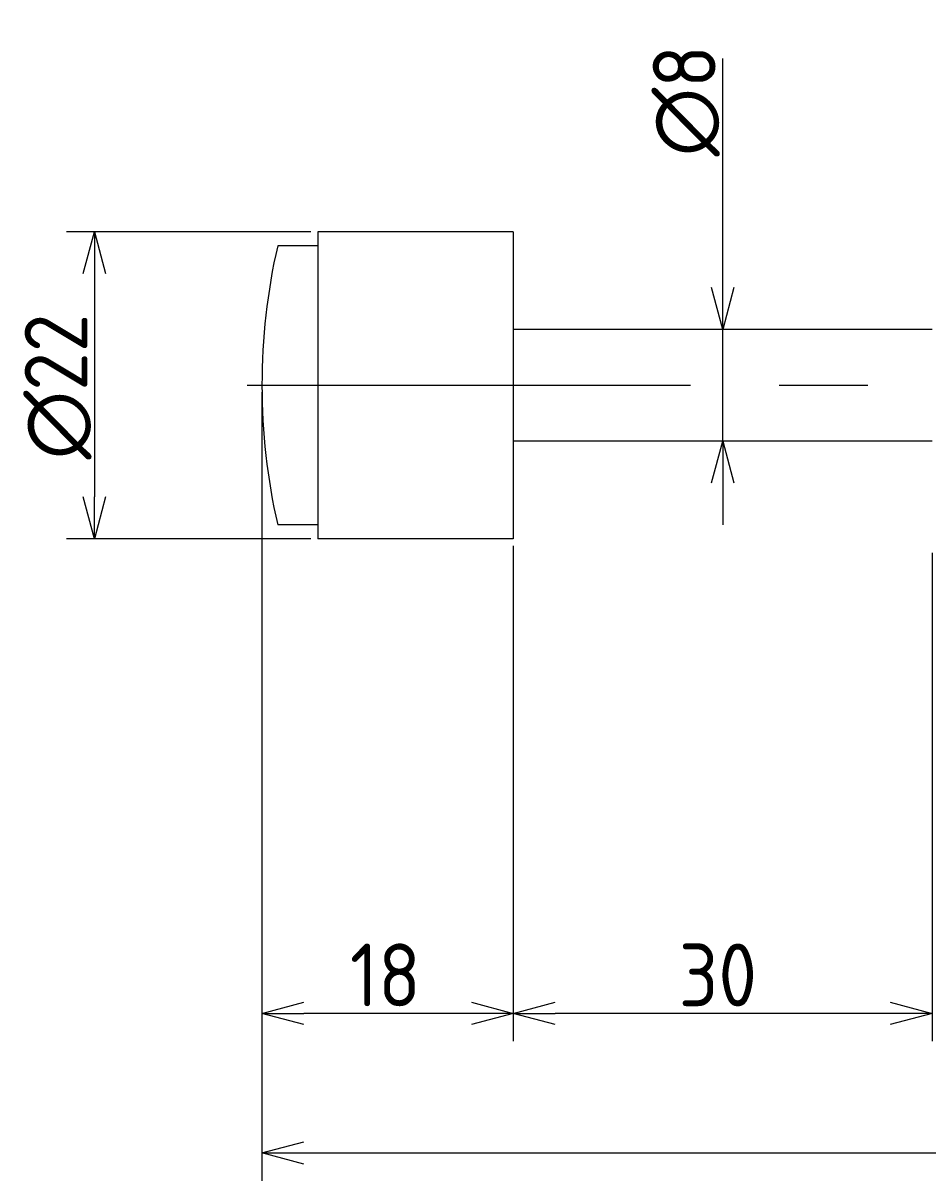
# Model space of a CAD drawing. Extents: x 40 to 373, y 128 to 211.
# Tile 2 of 3: x 180 to 245, y 128 to 211. Entities that reach past the tile are written whole.
import ezdxf

# ---------------------------------------------------------------- set-up
doc = ezdxf.new("R2010")
doc.units = 0
doc.linetypes.add('CENTER', pattern=[50.8, 31.75, -6.35, 6.35, -6.35])
doc.layers.get('0').update_dxf_attribs({"linetype": 'CONTINUOUS'})
doc.layers.get('DEFPOINTS').update_dxf_attribs({"linetype": 'CONTINUOUS'})
doc.layers.add('図形', color=7, linetype='CONTINUOUS')
doc.layers.add('寸法_文字', color=3, linetype='CONTINUOUS')
doc.layers.get('0').off()
doc.styles.add('DIMENSION', font='isocp.shx', dxfattribs={"bigfont": 'bigfont.shx'})
doc.dimstyles.get("Standard").update_dxf_attribs({"dimtxt": 0.18, "dimasz": 0.18, "dimexe": 0.18, "dimexo": 0.0625, "dimgap": 0.09, "dimtad": 0, "dimtih": 1, "dimtoh": 1, "dimzin": 0, "dimcen": 0.09, "dimazin": 3, "dimtfac": 1, "dimtofl": 0, "dimtmove": 0, "dimatfit": 3})

# ---------------------------------------------------------------- blocks, each defined once
blk = doc.blocks.new('_OPEN30')
at = {"color": 0, "linetype": 'BYBLOCK'}
for p, q in [((-1, 0.268), (0, 0)), ((0, 0), (-1, -0.268)), ((0, 0), (-1, 0))]:
    blk.add_line(p, q, dxfattribs=at)
blk = doc.blocks.new('*U8')
at = {"layer": '寸法_文字', "color": 3, "style": 'DIMENSION'}
blk.add_text('30', height=4.5, dxfattribs=at).set_placement((226.848, 140.5))
blk = doc.blocks.new('*D7')
at = {"layer": 'DEFPOINTS', "color": 0}
for p in [(215, 174), (245, 173.5), (215, 140)]:
    blk.add_point(p, dxfattribs=at)
at = {"layer": '寸法_文字', "color": 3}
for p, q in [((215, 173.5), (215, 138)), ((245, 173), (245, 138)), ((242, 140), (218, 140))]:
    blk.add_line(p, q, dxfattribs=at)
at = {"layer": '寸法_文字'}
blk.add_blockref('*U8', (0, 0), dxfattribs=at)
at = {"layer": '寸法_文字', "color": 3, "xscale": 3, "yscale": 3, "zscale": 3, "rotation": 180}
blk.add_blockref('_OPEN30', (215, 140), dxfattribs=at)
at = {"layer": '寸法_文字', "color": 3, "xscale": 3, "yscale": 3, "zscale": 3}
blk.add_blockref('_OPEN30', (245, 140), dxfattribs=at)
blk = doc.blocks.new('*U10')
at = {"layer": '寸法_文字', "color": 3, "style": 'DIMENSION'}
blk.add_text('18', height=4.5, dxfattribs=at).set_placement((203.3, 140.5))
blk = doc.blocks.new('*D9')
at = {"layer": 'DEFPOINTS', "color": 0}
for p in [(197, 185), (215, 174), (197, 140)]:
    blk.add_point(p, dxfattribs=at)
at = {"layer": '寸法_文字', "color": 3}
for p, q in [((197, 184.5), (197, 138)), ((215, 173.5), (215, 138)), ((212, 140), (200, 140))]:
    blk.add_line(p, q, dxfattribs=at)
at = {"layer": '寸法_文字'}
blk.add_blockref('*U10', (0, 0), dxfattribs=at)
at = {"layer": '寸法_文字', "color": 3, "xscale": 3, "yscale": 3, "zscale": 3, "rotation": 180}
blk.add_blockref('_OPEN30', (197, 140), dxfattribs=at)
at = {"layer": '寸法_文字', "color": 3, "xscale": 3, "yscale": 3, "zscale": 3}
blk.add_blockref('_OPEN30', (215, 140), dxfattribs=at)
blk = doc.blocks.new('*U14')
at = {"layer": '寸法_文字', "color": 3, "style": 'DIMENSION'}
blk.add_text('(173)', height=4.5, dxfattribs=at).set_placement((277.425, 130.725))
blk = doc.blocks.new('*D13')
at = {"layer": 'DEFPOINTS', "color": 0}
for p in [(197, 184.5), (370, 173.5), (370, 130)]:
    blk.add_point(p, dxfattribs=at)
at = {"layer": '寸法_文字', "color": 3}
for p, q in [((197, 184), (197, 128)), ((370, 173), (370, 128)), ((200, 130), (367, 130))]:
    blk.add_line(p, q, dxfattribs=at)
at = {"layer": '寸法_文字'}
blk.add_blockref('*U14', (0, 0), dxfattribs=at)
at = {"layer": '寸法_文字', "color": 3, "xscale": 3, "yscale": 3, "zscale": 3, "rotation": 180}
blk.add_blockref('_OPEN30', (197, 130), dxfattribs=at)
at = {"layer": '寸法_文字', "color": 3, "xscale": 3, "yscale": 3, "zscale": 3}
blk.add_blockref('_OPEN30', (370, 130), dxfattribs=at)
blk = doc.blocks.new('*U16')
at = {"layer": '寸法_文字', "color": 3, "style": 'DIMENSION'}
blk.add_text('∅22', height=4.5, rotation=90, dxfattribs=at).set_placement((184.5, 179.69))
blk = doc.blocks.new('*D15')
at = {"layer": 'DEFPOINTS', "color": 0}
for p in [(201, 196), (185, 174), (201, 174)]:
    blk.add_point(p, dxfattribs=at)
at = {"layer": '寸法_文字', "color": 3}
for p, q in [((200.5, 196), (183, 196)), ((185, 193), (185, 177)), ((200.5, 174), (183, 174))]:
    blk.add_line(p, q, dxfattribs=at)
at = {"layer": '寸法_文字', "color": 3, "xscale": 3, "yscale": 3, "zscale": 3}
for p, rotation in [((185, 196), 90), ((185, 174), 270)]:
    blk.add_blockref('_OPEN30', p, dxfattribs=dict(at, rotation=rotation))
at = {"layer": '寸法_文字'}
blk.add_blockref('*U16', (0, 0), dxfattribs=at)
blk = doc.blocks.new('*U18')
at = {"layer": '寸法_文字', "color": 3, "style": 'DIMENSION'}
blk.add_text('∅8', height=4.5, rotation=90, dxfattribs=at).set_placement((229.5, 201.4))
blk = doc.blocks.new('*D17')
at = {"layer": 'DEFPOINTS', "color": 0}
for p in [(230, 189), (230, 189), (230, 181)]:
    blk.add_point(p, dxfattribs=at)
at = {"layer": '寸法_文字', "color": 3}
for p, q in [((230, 192), (230, 208.425)), ((230, 181), (230, 189)), ((230, 178), (230, 175))]:
    blk.add_line(p, q, dxfattribs=at)
at = {"layer": '寸法_文字'}
blk.add_blockref('*U18', (0, 0), dxfattribs=at)
at = {"layer": '寸法_文字', "color": 3, "xscale": 3, "yscale": 3, "zscale": 3}
for p, rotation in [((230, 189), 270), ((230, 181), 90)]:
    blk.add_blockref('_OPEN30', p, dxfattribs=dict(at, rotation=rotation))

msp = doc.modelspace()

# ---------------------------------------------------------------- linework, layer by layer
at = {"layer": '図形'}
for p, q in [((201, 196), (201, 174)), ((215, 196), (201, 196)), ((215, 196), (215, 174)), ((201, 195), (198.125, 195)), ((245, 189), (215, 189)), ((245, 181), (215, 181)), ((201, 175), (198.127, 175)), ((215, 174), (201, 174))]:
    msp.add_line(p, q, dxfattribs=at)
at = {"layer": '図形', "color": 3, "linetype": 'CENTER'}
msp.add_line((195.938, 185), (373.375, 185), dxfattribs=at)
at = {"layer": '図形'}
msp.add_arc((242, 185), 45, 167.16041, 192.83959, dxfattribs=at)

# ---------------------------------------------------------------- dimensions: what is measured, and where the dimension line sits
at = {"layer": '寸法_文字'}
dim = msp.add_linear_dim(base=(230, 189), p1=(230, 181), p2=(230, 189), angle=90, text='%%c<>', dimstyle='Standard', override={"dimse1": 1, "dimse2": 1}, dxfattribs=at)
dim.commit()
dim.dimension.update_dxf_attribs({"geometry": '*D17', "text_midpoint": (230, 205), "dimtype": 128})
dim = msp.add_linear_dim(base=(185, 174), p1=(201, 196), p2=(201, 174), angle=90, text='%%c<>', dimstyle='Standard', dxfattribs=at)
dim.commit()
dim.dimension.update_dxf_attribs({"geometry": '*D15', "text_midpoint": (185, 185), "dimtype": 128})
for base, p1, p2, picture, middle in [((197, 140), (215, 174), (197, 185), '*D9', (206, 140)), ((215, 140), (245, 173.5), (215, 174), '*D7', (230, 140))]:
    dim = msp.add_linear_dim(base=base, p1=p1, p2=p2, dimstyle='Standard', dxfattribs=at)
    dim.commit()
    dim.dimension.update_dxf_attribs({"geometry": picture, "text_midpoint": middle, "dimtype": 128})
dim = msp.add_linear_dim(base=(370, 130), p1=(197, 184.5), p2=(370, 173.5), text='(<>)', dimstyle='Standard', dxfattribs=at)
dim.commit()
dim.dimension.update_dxf_attribs({"geometry": '*D13', "text_midpoint": (283.5, 130), "dimtype": 128})

doc.saveas('drawing.dxf')
